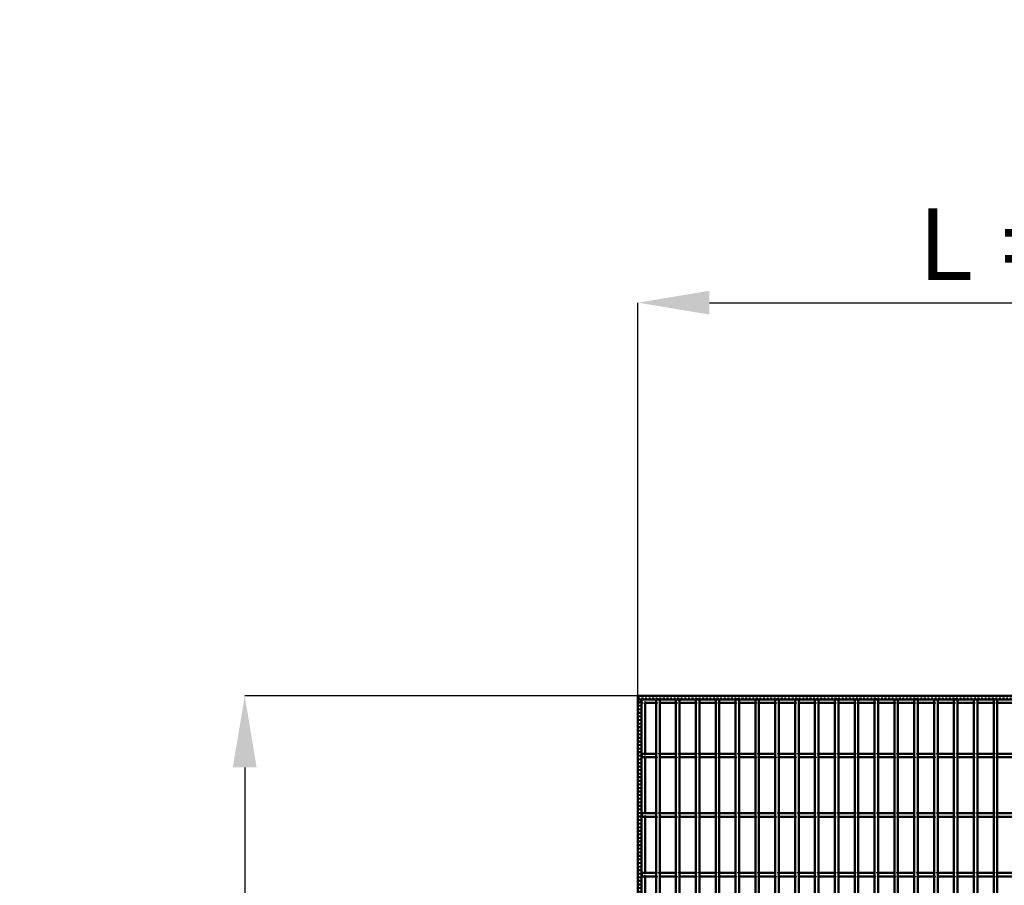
# Model space of a CAD drawing. Header units: millimetres. Extents: x -646 to 505, y -500 to 878.
# Tile 17 of 19: x -646 to -95, y 394 to 878. Entities that reach past the tile are written whole.
import ezdxf

# ---------------------------------------------------------------- set-up
doc = ezdxf.new("R2010")
doc.units = ezdxf.units.MM
doc.linetypes.add('Dashed', pattern=[2, 1, -1])
for name, color, linetype, lineweight in [('2d ConnectionPoints', 7, 'Continuous', 50), ('AM_0', 7, 'Continuous', 50), ('AM_5', 3, 'Continuous', 25), ('AM_9', 6, 'Dashed', 25)]:
    doc.layers.add(name, color=color, linetype=linetype, lineweight=lineweight)
doc.dimstyles.new('ISO-25', dxfattribs={"dimtxt": 2.5, "dimasz": 2.5, "dimexe": 1.25, "dimexo": 0.625, "dimtad": 1, "dimtxsty": 'Standard', "dimcen": 2.5, "dimadec": 0, "dimazin": 0, "dimtfac": 1, "dimtmove": 0, "dimatfit": 3, "dimfxl": 1, "dimarcsym": 0})

# ---------------------------------------------------------------- blocks, each defined once
blk = doc.blocks.new('3_cuea6nxrg5rlzucqe5utqjmpb________0_in_LPP230331121160010003500_4')
at = {"layer": 'AM_0'}
for p, q in [((-289.86, -498), (-289.86, 498)), ((-287.86, 498), (-289.86, 498)), ((-287.86, -498), (-287.86, 498))]:
    blk.add_line(p, q, dxfattribs=at)
blk = doc.blocks.new('4_crvcjmv837ms9ich6ddvx6vbc________0_in_LPP230331121160010003500_4')
at = {"layer": 'AM_0'}
for p, q in [((-278.75, -498), (-278.75, 498)), ((-276.75, 498), (-278.75, 498)), ((-276.75, -498), (-276.75, 498))]:
    blk.add_line(p, q, dxfattribs=at)
blk = doc.blocks.new('5_kje58w1x7potjrpdzy5edr8gq________0_in_LPP230331121160010003500_4')
at = {"layer": 'AM_0'}
for p, q in [((-267.64, -498), (-267.64, 498)), ((-265.64, 498), (-267.64, 498)), ((-265.64, -498), (-265.64, 498))]:
    blk.add_line(p, q, dxfattribs=at)
blk = doc.blocks.new('6_4edp0hxmk56w43aawp39pzz0j________0_in_LPP230331121160010003500_4')
at = {"layer": 'AM_0'}
for p, q in [((-256.53, -498), (-256.53, 498)), ((-254.53, 498), (-256.53, 498)), ((-254.53, -498), (-254.53, 498))]:
    blk.add_line(p, q, dxfattribs=at)
blk = doc.blocks.new('7_9vl89lh68fvr7xc48ti47ibwk________0_in_LPP230331121160010003500_4')
at = {"layer": 'AM_0'}
for p, q in [((-245.42, -498), (-245.42, 498)), ((-243.42, 498), (-245.42, 498)), ((-243.42, -498), (-243.42, 498))]:
    blk.add_line(p, q, dxfattribs=at)
blk = doc.blocks.new('8_mcf9yf7k6h0une2kouve8euem________0_in_LPP230331121160010003500_4')
at = {"layer": 'AM_0'}
for p, q in [((-234.31, -498), (-234.31, 498)), ((-232.31, 498), (-234.31, 498)), ((-232.31, -498), (-232.31, 498))]:
    blk.add_line(p, q, dxfattribs=at)
blk = doc.blocks.new('9_gpwgr7eezj45398i4l5wjc2rc________0_in_LPP230331121160010003500_4')
at = {"layer": 'AM_0'}
for p, q in [((-223.2, -498), (-223.2, 498)), ((-221.2, 498), (-223.2, 498)), ((-221.2, -498), (-221.2, 498))]:
    blk.add_line(p, q, dxfattribs=at)
blk = doc.blocks.new('10_qra93gg3a3f1qf361tm6iqrqq________0_in_LPP230331121160010003500_4')
at = {"layer": 'AM_0'}
for p, q in [((-212.09, -498), (-212.09, 498)), ((-210.09, 498), (-212.09, 498)), ((-210.09, -498), (-210.09, 498))]:
    blk.add_line(p, q, dxfattribs=at)
blk = doc.blocks.new('11_gsvcj5nbnzg2wuiaglpyiw6sg________0_in_LPP230331121160010003500_4')
at = {"layer": 'AM_0'}
for p, q in [((-200.98, -498), (-200.98, 498)), ((-198.98, 498), (-200.98, 498)), ((-198.98, -498), (-198.98, 498))]:
    blk.add_line(p, q, dxfattribs=at)
blk = doc.blocks.new('12_urpvrj9nq6bhme9ad1ujagzhg________0_in_LPP230331121160010003500_4')
at = {"layer": 'AM_0'}
for p, q in [((-189.87, -498), (-189.87, 498)), ((-187.87, 498), (-189.87, 498)), ((-187.87, -498), (-187.87, 498))]:
    blk.add_line(p, q, dxfattribs=at)
blk = doc.blocks.new('13_0snwqjpje83ldqabsluqt68p0________0_in_LPP230331121160010003500_4')
at = {"layer": 'AM_0'}
for p, q in [((-178.76, -498), (-178.76, 498)), ((-176.76, 498), (-178.76, 498)), ((-176.76, -498), (-176.76, 498))]:
    blk.add_line(p, q, dxfattribs=at)
blk = doc.blocks.new('14_4wlemfwrv8995zrxnpr0uaoxk________0_in_LPP230331121160010003500_4')
at = {"layer": 'AM_0'}
for p, q in [((-167.65, -498), (-167.65, 498)), ((-165.65, 498), (-167.65, 498)), ((-165.65, -498), (-165.65, 498))]:
    blk.add_line(p, q, dxfattribs=at)
blk = doc.blocks.new('15_aoiiajv04wroyf7vv7cs97wut________0_in_LPP230331121160010003500_4')
at = {"layer": 'AM_0'}
for p, q in [((-156.54, -498), (-156.54, 498)), ((-154.54, 498), (-156.54, 498)), ((-154.54, -498), (-154.54, 498))]:
    blk.add_line(p, q, dxfattribs=at)
blk = doc.blocks.new('16_s4g1bxxuk6gnbk6wdw209kgcm________0_in_LPP230331121160010003500_4')
at = {"layer": 'AM_0'}
for p, q in [((-145.43, -498), (-145.43, 498)), ((-143.43, 498), (-145.43, 498)), ((-143.43, -498), (-143.43, 498))]:
    blk.add_line(p, q, dxfattribs=at)
blk = doc.blocks.new('17_w1kb7rg6air3ytgnlmbeo4pqm________0_in_LPP230331121160010003500_4')
at = {"layer": 'AM_0'}
for p, q in [((-134.32, -498), (-134.32, 498)), ((-132.32, 498), (-134.32, 498)), ((-132.32, -498), (-132.32, 498))]:
    blk.add_line(p, q, dxfattribs=at)
blk = doc.blocks.new('18_8varmsuxbydm0rc094parz2qs________0_in_LPP230331121160010003500_4')
at = {"layer": 'AM_0'}
for p, q in [((-123.21, -498), (-123.21, 498)), ((-121.21, 498), (-123.21, 498)), ((-121.21, -498), (-121.21, 498))]:
    blk.add_line(p, q, dxfattribs=at)
blk = doc.blocks.new('19_5rmkc14tmdm959ongd3ahxqbi________0_in_LPP230331121160010003500_4')
at = {"layer": 'AM_0'}
for p, q in [((-112.1, -498), (-112.1, 498)), ((-110.1, 498), (-112.1, 498)), ((-110.1, -498), (-110.1, 498))]:
    blk.add_line(p, q, dxfattribs=at)
blk = doc.blocks.new('20_woejxj1xv11lmm5iscr1jxzng________0_in_LPP230331121160010003500_4')
at = {"layer": 'AM_0'}
for p, q in [((-100.99, -498), (-100.99, 498)), ((-98.99, 498), (-100.99, 498)), ((-98.99, -498), (-98.99, 498))]:
    blk.add_line(p, q, dxfattribs=at)
blk = doc.blocks.new('56_dy39wkh206ju5q0nz3gylhpwg________0_in_LPP230331121160010003500_4')
at = {"layer": 'AM_0'}
for p, q in [((-300, 500), (300, 500)), ((-300, 498), (-300, 500)), ((-300, 498), (300, 498)), ((-296.05, 496.05), (-289.86, 496.05)), ((-287.86, 496.05), (-278.75, 496.05)), ((-276.75, 496.05), (-267.64, 496.05)), ((-265.64, 496.05), (-256.53, 496.05)), ((-254.53, 496.05), (-245.42, 496.05)), ((-243.42, 496.05), (-234.31, 496.05)), ((-232.31, 496.05), (-223.2, 496.05)), ((-221.2, 496.05), (-212.09, 496.05)), ((-210.09, 496.05), (-200.98, 496.05)), ((-198.98, 496.05), (-189.87, 496.05)), ((-187.87, 496.05), (-178.76, 496.05)), ((-176.76, 496.05), (-167.65, 496.05)), ((-165.65, 496.05), (-156.54, 496.05)), ((-154.54, 496.05), (-145.43, 496.05)), ((-143.43, 496.05), (-134.32, 496.05)), ((-132.32, 496.05), (-123.21, 496.05)), ((-121.21, 496.05), (-112.1, 496.05)), ((-110.1, 496.05), (-100.99, 496.05)), ((-98.99, 496.05), (-89.88, 496.05))]:
    blk.add_line(p, q, dxfattribs=at)
at = {"layer": 'AM_9'}
for p, q in [((-300, 498.92), (300, 498.92)), ((-300, 498.4), (300, 498.4)), ((-300, 496.05), (-296.05, 496.05)), ((-289.86, 496.05), (-287.86, 496.05)), ((-278.75, 496.05), (-276.75, 496.05)), ((-267.64, 496.05), (-265.64, 496.05)), ((-256.53, 496.05), (-254.53, 496.05)), ((-245.42, 496.05), (-243.42, 496.05)), ((-234.31, 496.05), (-232.31, 496.05)), ((-223.2, 496.05), (-221.2, 496.05)), ((-212.09, 496.05), (-210.09, 496.05)), ((-200.98, 496.05), (-198.98, 496.05)), ((-189.87, 496.05), (-187.87, 496.05)), ((-178.76, 496.05), (-176.76, 496.05)), ((-167.65, 496.05), (-165.65, 496.05)), ((-156.54, 496.05), (-154.54, 496.05)), ((-145.43, 496.05), (-143.43, 496.05)), ((-134.32, 496.05), (-132.32, 496.05)), ((-123.21, 496.05), (-121.21, 496.05)), ((-112.1, 496.05), (-110.1, 496.05)), ((-100.99, 496.05), (-98.99, 496.05))]:
    blk.add_line(p, q, dxfattribs=at)
blk = doc.blocks.new('83_u45u33k5lwgu9dfancvpbevkd________0_in_LPP230331121160010003500_4')
at = {"layer": 'AM_0'}
for p, q in [((-298, 400.96), (-298, 398.96)), ((-289.86, 400.96), (-298, 400.96)), ((-289.86, 398.96), (-298, 398.96)), ((-289.86, 400.96), (-289.86, 398.96)), ((-287.86, 398.96), (-287.86, 400.96)), ((-278.75, 400.96), (-287.86, 400.96)), ((-278.75, 398.96), (-287.86, 398.96)), ((-278.75, 400.96), (-278.75, 398.96)), ((-267.64, 400.96), (-276.75, 400.96)), ((-276.75, 398.96), (-276.75, 400.96)), ((-267.64, 398.96), (-276.75, 398.96)), ((-267.64, 400.96), (-267.64, 398.96)), ((-265.64, 398.96), (-265.64, 400.96)), ((-256.53, 400.96), (-265.64, 400.96)), ((-256.53, 398.96), (-265.64, 398.96)), ((-256.53, 400.96), (-256.53, 398.96)), ((-245.42, 400.96), (-254.53, 400.96)), ((-254.53, 398.96), (-254.53, 400.96)), ((-245.42, 398.96), (-254.53, 398.96)), ((-245.42, 400.96), (-245.42, 398.96)), ((-243.42, 398.96), (-243.42, 400.96)), ((-234.31, 400.96), (-243.42, 400.96)), ((-234.31, 398.96), (-243.42, 398.96)), ((-234.31, 400.96), (-234.31, 398.96)), ((-232.31, 398.96), (-232.31, 400.96)), ((-223.2, 400.96), (-232.31, 400.96)), ((-223.2, 398.96), (-232.31, 398.96)), ((-223.2, 400.96), (-223.2, 398.96)), ((-221.2, 398.96), (-221.2, 400.96)), ((-212.09, 400.96), (-221.2, 400.96)), ((-212.09, 398.96), (-221.2, 398.96)), ((-212.09, 400.96), (-212.09, 398.96)), ((-210.09, 398.96), (-210.09, 400.96)), ((-200.98, 400.96), (-210.09, 400.96)), ((-200.98, 398.96), (-210.09, 398.96)), ((-200.98, 400.96), (-200.98, 398.96)), ((-198.98, 398.96), (-198.98, 400.96)), ((-189.87, 400.96), (-198.98, 400.96)), ((-189.87, 398.96), (-198.98, 398.96)), ((-189.87, 400.96), (-189.87, 398.96)), ((-187.87, 398.96), (-187.87, 400.96)), ((-178.76, 400.96), (-187.87, 400.96)), ((-178.76, 398.96), (-187.87, 398.96)), ((-178.76, 400.96), (-178.76, 398.96)), ((-176.76, 398.96), (-176.76, 400.96)), ((-167.65, 400.96), (-176.76, 400.96)), ((-167.65, 398.96), (-176.76, 398.96)), ((-167.65, 400.96), (-167.65, 398.96)), ((-156.54, 400.96), (-165.65, 400.96)), ((-165.65, 398.96), (-165.65, 400.96)), ((-156.54, 398.96), (-165.65, 398.96)), ((-156.54, 400.96), (-156.54, 398.96)), ((-154.54, 398.96), (-154.54, 400.96)), ((-145.43, 400.96), (-154.54, 400.96)), ((-145.43, 398.96), (-154.54, 398.96)), ((-145.43, 400.96), (-145.43, 398.96)), ((-134.32, 400.96), (-143.43, 400.96)), ((-143.43, 398.96), (-143.43, 400.96)), ((-134.32, 398.96), (-143.43, 398.96)), ((-134.32, 400.96), (-134.32, 398.96)), ((-132.32, 398.96), (-132.32, 400.96)), ((-123.21, 400.96), (-132.32, 400.96)), ((-123.21, 398.96), (-132.32, 398.96)), ((-123.21, 400.96), (-123.21, 398.96)), ((-112.1, 400.96), (-121.21, 400.96)), ((-121.21, 398.96), (-121.21, 400.96)), ((-112.1, 398.96), (-121.21, 398.96)), ((-112.1, 400.96), (-112.1, 398.96)), ((-110.1, 398.96), (-110.1, 400.96)), ((-100.99, 400.96), (-110.1, 400.96)), ((-100.99, 398.96), (-110.1, 398.96)), ((-100.99, 400.96), (-100.99, 398.96)), ((-89.88, 400.96), (-98.99, 400.96)), ((-98.99, 398.96), (-98.99, 400.96)), ((-89.88, 398.96), (-98.99, 398.96))]:
    blk.add_line(p, q, dxfattribs=at)
at = {"layer": 'AM_9'}
for p, q in [((-287.86, 400.96), (-289.86, 400.96)), ((-289.86, 398.96), (-287.86, 398.96)), ((-276.75, 400.96), (-278.75, 400.96)), ((-278.75, 398.96), (-276.75, 398.96)), ((-265.64, 400.96), (-267.64, 400.96)), ((-267.64, 398.96), (-265.64, 398.96)), ((-254.53, 400.96), (-256.53, 400.96)), ((-256.53, 398.96), (-254.53, 398.96)), ((-243.42, 400.96), (-245.42, 400.96)), ((-245.42, 398.96), (-243.42, 398.96)), ((-232.31, 400.96), (-234.31, 400.96)), ((-234.31, 398.96), (-232.31, 398.96)), ((-221.2, 400.96), (-223.2, 400.96)), ((-223.2, 398.96), (-221.2, 398.96)), ((-210.09, 400.96), (-212.09, 400.96)), ((-212.09, 398.96), (-210.09, 398.96)), ((-198.98, 400.96), (-200.98, 400.96)), ((-200.98, 398.96), (-198.98, 398.96)), ((-187.87, 400.96), (-189.87, 400.96)), ((-189.87, 398.96), (-187.87, 398.96)), ((-176.76, 400.96), (-178.76, 400.96)), ((-178.76, 398.96), (-176.76, 398.96)), ((-165.65, 400.96), (-167.65, 400.96)), ((-167.65, 398.96), (-165.65, 398.96)), ((-154.54, 400.96), (-156.54, 400.96)), ((-156.54, 398.96), (-154.54, 398.96)), ((-143.43, 400.96), (-145.43, 400.96)), ((-145.43, 398.96), (-143.43, 398.96)), ((-132.32, 400.96), (-134.32, 400.96)), ((-134.32, 398.96), (-132.32, 398.96)), ((-121.21, 400.96), (-123.21, 400.96)), ((-123.21, 398.96), (-121.21, 398.96)), ((-110.1, 400.96), (-112.1, 400.96)), ((-112.1, 398.96), (-110.1, 398.96)), ((-98.99, 400.96), (-100.99, 400.96)), ((-100.99, 398.96), (-98.99, 398.96))]:
    blk.add_line(p, q, dxfattribs=at)
blk = doc.blocks.new('84_702a9nmjs2zuek69ggeiynfml________0_in_LPP230331121160010003500_4')
at = {"layer": 'AM_0'}
for p, q in [((-298, 434.29), (-298, 432.29)), ((-289.86, 434.29), (-298, 434.29)), ((-289.86, 432.29), (-298, 432.29)), ((-289.86, 434.29), (-289.86, 432.29)), ((-287.86, 432.29), (-287.86, 434.29)), ((-278.75, 434.29), (-287.86, 434.29)), ((-278.75, 432.29), (-287.86, 432.29)), ((-278.75, 434.29), (-278.75, 432.29)), ((-267.64, 434.29), (-276.75, 434.29)), ((-276.75, 432.29), (-276.75, 434.29)), ((-267.64, 432.29), (-276.75, 432.29)), ((-267.64, 434.29), (-267.64, 432.29)), ((-265.64, 432.29), (-265.64, 434.29)), ((-256.53, 434.29), (-265.64, 434.29)), ((-256.53, 432.29), (-265.64, 432.29)), ((-256.53, 434.29), (-256.53, 432.29)), ((-245.42, 434.29), (-254.53, 434.29)), ((-254.53, 432.29), (-254.53, 434.29)), ((-245.42, 432.29), (-254.53, 432.29)), ((-245.42, 434.29), (-245.42, 432.29)), ((-243.42, 432.29), (-243.42, 434.29)), ((-234.31, 434.29), (-243.42, 434.29)), ((-234.31, 432.29), (-243.42, 432.29)), ((-234.31, 434.29), (-234.31, 432.29)), ((-232.31, 432.29), (-232.31, 434.29)), ((-223.2, 434.29), (-232.31, 434.29)), ((-223.2, 432.29), (-232.31, 432.29)), ((-223.2, 434.29), (-223.2, 432.29)), ((-221.2, 432.29), (-221.2, 434.29)), ((-212.09, 434.29), (-221.2, 434.29)), ((-212.09, 432.29), (-221.2, 432.29)), ((-212.09, 434.29), (-212.09, 432.29)), ((-210.09, 432.29), (-210.09, 434.29)), ((-200.98, 434.29), (-210.09, 434.29)), ((-200.98, 432.29), (-210.09, 432.29)), ((-200.98, 434.29), (-200.98, 432.29)), ((-198.98, 432.29), (-198.98, 434.29)), ((-189.87, 434.29), (-198.98, 434.29)), ((-189.87, 432.29), (-198.98, 432.29)), ((-189.87, 434.29), (-189.87, 432.29)), ((-187.87, 432.29), (-187.87, 434.29)), ((-178.76, 434.29), (-187.87, 434.29)), ((-178.76, 432.29), (-187.87, 432.29)), ((-178.76, 434.29), (-178.76, 432.29)), ((-176.76, 432.29), (-176.76, 434.29)), ((-167.65, 434.29), (-176.76, 434.29)), ((-167.65, 432.29), (-176.76, 432.29)), ((-167.65, 434.29), (-167.65, 432.29)), ((-156.54, 434.29), (-165.65, 434.29)), ((-165.65, 432.29), (-165.65, 434.29)), ((-156.54, 432.29), (-165.65, 432.29)), ((-156.54, 434.29), (-156.54, 432.29)), ((-154.54, 432.29), (-154.54, 434.29)), ((-145.43, 434.29), (-154.54, 434.29)), ((-145.43, 432.29), (-154.54, 432.29)), ((-145.43, 434.29), (-145.43, 432.29)), ((-134.32, 434.29), (-143.43, 434.29)), ((-143.43, 432.29), (-143.43, 434.29)), ((-134.32, 432.29), (-143.43, 432.29)), ((-134.32, 434.29), (-134.32, 432.29)), ((-132.32, 432.29), (-132.32, 434.29)), ((-123.21, 434.29), (-132.32, 434.29)), ((-123.21, 432.29), (-132.32, 432.29)), ((-123.21, 434.29), (-123.21, 432.29)), ((-112.1, 434.29), (-121.21, 434.29)), ((-121.21, 432.29), (-121.21, 434.29)), ((-112.1, 432.29), (-121.21, 432.29)), ((-112.1, 434.29), (-112.1, 432.29)), ((-110.1, 432.29), (-110.1, 434.29)), ((-100.99, 434.29), (-110.1, 434.29)), ((-100.99, 432.29), (-110.1, 432.29)), ((-100.99, 434.29), (-100.99, 432.29)), ((-89.88, 434.29), (-98.99, 434.29)), ((-98.99, 432.29), (-98.99, 434.29)), ((-89.88, 432.29), (-98.99, 432.29))]:
    blk.add_line(p, q, dxfattribs=at)
at = {"layer": 'AM_9'}
for p, q in [((-287.86, 434.29), (-289.86, 434.29)), ((-289.86, 432.29), (-287.86, 432.29)), ((-276.75, 434.29), (-278.75, 434.29)), ((-278.75, 432.29), (-276.75, 432.29)), ((-265.64, 434.29), (-267.64, 434.29)), ((-267.64, 432.29), (-265.64, 432.29)), ((-254.53, 434.29), (-256.53, 434.29)), ((-256.53, 432.29), (-254.53, 432.29)), ((-243.42, 434.29), (-245.42, 434.29)), ((-245.42, 432.29), (-243.42, 432.29)), ((-232.31, 434.29), (-234.31, 434.29)), ((-234.31, 432.29), (-232.31, 432.29)), ((-221.2, 434.29), (-223.2, 434.29)), ((-223.2, 432.29), (-221.2, 432.29)), ((-210.09, 434.29), (-212.09, 434.29)), ((-212.09, 432.29), (-210.09, 432.29)), ((-198.98, 434.29), (-200.98, 434.29)), ((-200.98, 432.29), (-198.98, 432.29)), ((-187.87, 434.29), (-189.87, 434.29)), ((-189.87, 432.29), (-187.87, 432.29)), ((-176.76, 434.29), (-178.76, 434.29)), ((-178.76, 432.29), (-176.76, 432.29)), ((-165.65, 434.29), (-167.65, 434.29)), ((-167.65, 432.29), (-165.65, 432.29)), ((-154.54, 434.29), (-156.54, 434.29)), ((-156.54, 432.29), (-154.54, 432.29)), ((-143.43, 434.29), (-145.43, 434.29)), ((-145.43, 432.29), (-143.43, 432.29)), ((-132.32, 434.29), (-134.32, 434.29)), ((-134.32, 432.29), (-132.32, 432.29)), ((-121.21, 434.29), (-123.21, 434.29)), ((-123.21, 432.29), (-121.21, 432.29)), ((-110.1, 434.29), (-112.1, 434.29)), ((-112.1, 432.29), (-110.1, 432.29)), ((-98.99, 434.29), (-100.99, 434.29)), ((-100.99, 432.29), (-98.99, 432.29))]:
    blk.add_line(p, q, dxfattribs=at)
blk = doc.blocks.new('85_d48dwjuo84218h2rhci7m6unc________0_in_LPP230331121160010003500_4')
at = {"layer": 'AM_0'}
for p, q in [((-298, 467.62), (-298, 465.62)), ((-289.86, 467.62), (-298, 467.62)), ((-289.86, 465.62), (-298, 465.62)), ((-289.86, 467.62), (-289.86, 465.62)), ((-287.86, 465.62), (-287.86, 467.62)), ((-278.75, 467.62), (-287.86, 467.62)), ((-278.75, 465.62), (-287.86, 465.62)), ((-278.75, 467.62), (-278.75, 465.62)), ((-267.64, 467.62), (-276.75, 467.62)), ((-276.75, 465.62), (-276.75, 467.62)), ((-267.64, 465.62), (-276.75, 465.62)), ((-267.64, 467.62), (-267.64, 465.62)), ((-265.64, 465.62), (-265.64, 467.62)), ((-256.53, 467.62), (-265.64, 467.62)), ((-256.53, 465.62), (-265.64, 465.62)), ((-256.53, 467.62), (-256.53, 465.62)), ((-245.42, 467.62), (-254.53, 467.62)), ((-254.53, 465.62), (-254.53, 467.62)), ((-245.42, 465.62), (-254.53, 465.62)), ((-245.42, 467.62), (-245.42, 465.62)), ((-243.42, 465.62), (-243.42, 467.62)), ((-234.31, 467.62), (-243.42, 467.62)), ((-234.31, 465.62), (-243.42, 465.62)), ((-234.31, 467.62), (-234.31, 465.62)), ((-232.31, 465.62), (-232.31, 467.62)), ((-223.2, 467.62), (-232.31, 467.62)), ((-223.2, 465.62), (-232.31, 465.62)), ((-223.2, 467.62), (-223.2, 465.62)), ((-221.2, 465.62), (-221.2, 467.62)), ((-212.09, 467.62), (-221.2, 467.62)), ((-212.09, 465.62), (-221.2, 465.62)), ((-212.09, 467.62), (-212.09, 465.62)), ((-210.09, 465.62), (-210.09, 467.62)), ((-200.98, 467.62), (-210.09, 467.62)), ((-200.98, 465.62), (-210.09, 465.62)), ((-200.98, 467.62), (-200.98, 465.62)), ((-198.98, 465.62), (-198.98, 467.62)), ((-189.87, 467.62), (-198.98, 467.62)), ((-189.87, 465.62), (-198.98, 465.62)), ((-189.87, 467.62), (-189.87, 465.62)), ((-187.87, 465.62), (-187.87, 467.62)), ((-178.76, 467.62), (-187.87, 467.62)), ((-178.76, 465.62), (-187.87, 465.62)), ((-178.76, 467.62), (-178.76, 465.62)), ((-176.76, 465.62), (-176.76, 467.62)), ((-167.65, 467.62), (-176.76, 467.62)), ((-167.65, 465.62), (-176.76, 465.62)), ((-167.65, 467.62), (-167.65, 465.62)), ((-156.54, 467.62), (-165.65, 467.62)), ((-165.65, 465.62), (-165.65, 467.62)), ((-156.54, 465.62), (-165.65, 465.62)), ((-156.54, 467.62), (-156.54, 465.62)), ((-154.54, 465.62), (-154.54, 467.62)), ((-145.43, 467.62), (-154.54, 467.62)), ((-145.43, 465.62), (-154.54, 465.62)), ((-145.43, 467.62), (-145.43, 465.62)), ((-134.32, 467.62), (-143.43, 467.62)), ((-143.43, 465.62), (-143.43, 467.62)), ((-134.32, 465.62), (-143.43, 465.62)), ((-134.32, 467.62), (-134.32, 465.62)), ((-132.32, 465.62), (-132.32, 467.62)), ((-123.21, 467.62), (-132.32, 467.62)), ((-123.21, 465.62), (-132.32, 465.62)), ((-123.21, 467.62), (-123.21, 465.62)), ((-112.1, 467.62), (-121.21, 467.62)), ((-121.21, 465.62), (-121.21, 467.62)), ((-112.1, 465.62), (-121.21, 465.62)), ((-112.1, 467.62), (-112.1, 465.62)), ((-110.1, 465.62), (-110.1, 467.62)), ((-100.99, 467.62), (-110.1, 467.62)), ((-100.99, 465.62), (-110.1, 465.62)), ((-100.99, 467.62), (-100.99, 465.62)), ((-89.88, 467.62), (-98.99, 467.62)), ((-98.99, 465.62), (-98.99, 467.62)), ((-89.88, 465.62), (-98.99, 465.62))]:
    blk.add_line(p, q, dxfattribs=at)
at = {"layer": 'AM_9'}
for p, q in [((-287.86, 467.62), (-289.86, 467.62)), ((-289.86, 465.62), (-287.86, 465.62)), ((-276.75, 467.62), (-278.75, 467.62)), ((-278.75, 465.62), (-276.75, 465.62)), ((-265.64, 467.62), (-267.64, 467.62)), ((-267.64, 465.62), (-265.64, 465.62)), ((-254.53, 467.62), (-256.53, 467.62)), ((-256.53, 465.62), (-254.53, 465.62)), ((-243.42, 467.62), (-245.42, 467.62)), ((-245.42, 465.62), (-243.42, 465.62)), ((-232.31, 467.62), (-234.31, 467.62)), ((-234.31, 465.62), (-232.31, 465.62)), ((-221.2, 467.62), (-223.2, 467.62)), ((-223.2, 465.62), (-221.2, 465.62)), ((-210.09, 467.62), (-212.09, 467.62)), ((-212.09, 465.62), (-210.09, 465.62)), ((-198.98, 467.62), (-200.98, 467.62)), ((-200.98, 465.62), (-198.98, 465.62)), ((-187.87, 467.62), (-189.87, 467.62)), ((-189.87, 465.62), (-187.87, 465.62)), ((-176.76, 467.62), (-178.76, 467.62)), ((-178.76, 465.62), (-176.76, 465.62)), ((-165.65, 467.62), (-167.65, 467.62)), ((-167.65, 465.62), (-165.65, 465.62)), ((-154.54, 467.62), (-156.54, 467.62)), ((-156.54, 465.62), (-154.54, 465.62)), ((-143.43, 467.62), (-145.43, 467.62)), ((-145.43, 465.62), (-143.43, 465.62)), ((-132.32, 467.62), (-134.32, 467.62)), ((-134.32, 465.62), (-132.32, 465.62)), ((-121.21, 467.62), (-123.21, 467.62)), ((-123.21, 465.62), (-121.21, 465.62)), ((-110.1, 467.62), (-112.1, 467.62)), ((-112.1, 465.62), (-110.1, 465.62)), ((-98.99, 467.62), (-100.99, 467.62)), ((-100.99, 465.62), (-98.99, 465.62))]:
    blk.add_line(p, q, dxfattribs=at)
blk = doc.blocks.new('86_abm4o2usl6k4ooubpvbchw04b________0_in_LPP230331121160010003500_4')
at = {"layer": 'AM_0'}
for p, q in [((-298, 498), (-300, 498)), ((-300, -498), (-300, 498)), ((-298, -498), (-298, 498)), ((-296.05, 467.62), (-296.05, 496.05)), ((-296.05, 434.29), (-296.05, 465.62)), ((-296.05, 400.96), (-296.05, 432.29)), ((-296.05, 367.63), (-296.05, 398.96))]:
    blk.add_line(p, q, dxfattribs=at)
at = {"layer": 'AM_9'}
for p, q in [((-298.99, -498), (-298.99, 498)), ((-298.55, -498), (-298.55, 498)), ((-296.05, 496.05), (-296.05, 498)), ((-296.05, 465.62), (-296.05, 467.62)), ((-296.05, 432.29), (-296.05, 434.29)), ((-296.05, 398.96), (-296.05, 400.96))]:
    blk.add_line(p, q, dxfattribs=at)
blk = doc.blocks.new('*D87')
at = {"layer": 'AM_5', "color": 0, "lineweight": -2}
for p, q in [((-300, 500), (-300, 720)), ((-260, 720), (260, 720)), ((300, 500), (300, 720))]:
    blk.add_line(p, q, dxfattribs=at)
at = {"layer": 'AM_5', "color": 0}
for points in [[(-260, 726.67), (-260, 713.33), (-300, 720)], [(260, 713.33), (260, 726.67), (300, 720)]]:
    blk.add_solid(points, dxfattribs=at)
at = {"layer": 'Defpoints', "color": 0}
for p in [(300, 720), (-300, 500), (300, 500)]:
    blk.add_point(p, dxfattribs=at)
at = {"layer": 'AM_5', "color": 0, "insert": (0, 752.42), "char_height": 40, "attachment_point": 5}
blk.add_mtext('L = 600 mm', dxfattribs=at)
blk = doc.blocks.new('*D89')
at = {"layer": 'AM_5', "color": 0, "lineweight": -2}
for p, q in [((-300, 500), (-520, 500)), ((-520, 460), (-520, 208.94)), ((-520, -460), (-520, -208.94)), ((-300, -500), (-520, -500))]:
    blk.add_line(p, q, dxfattribs=at)
at = {"layer": 'AM_5', "color": 0}
for points in [[(-513.33, 460), (-526.67, 460), (-520, 500)], [(-526.67, -460), (-513.33, -460), (-520, -500)]]:
    blk.add_solid(points, dxfattribs=at)
at = {"layer": 'Defpoints', "color": 0}
for p in [(-300, 500), (-520, -500), (-300, -500)]:
    blk.add_point(p, dxfattribs=at)
at = {"layer": 'AM_5', "color": 0, "insert": (-520, 0), "char_height": 40, "attachment_point": 5, "rotation": 90}
blk.add_mtext('B = 1000 mm', dxfattribs=at)

msp = doc.modelspace()

# ---------------------------------------------------------------- linework, layer by layer
at = {"layer": '2d ConnectionPoints'}
for p in [(-288.86, 498), (-288.86, 498), (-277.75, 498), (-277.75, 498), (-266.64, 498), (-266.64, 498), (-255.53, 498), (-255.53, 498), (-244.42, 498), (-244.42, 498), (-233.31, 498), (-233.31, 498), (-222.2, 498), (-222.2, 498), (-211.09, 498), (-211.09, 498), (-199.98, 498), (-199.98, 498), (-188.87, 498), (-188.87, 498), (-177.76, 498), (-177.76, 498), (-166.65, 498), (-166.65, 498), (-155.54, 498), (-155.54, 498), (-144.43, 498), (-144.43, 498), (-133.32, 498), (-133.32, 498), (-122.21, 498), (-122.21, 498), (-111.1, 498), (-111.1, 498), (-99.99, 498), (-99.99, 498), (-298, 466.62), (-298, 466.62), (-298, 433.29), (-298, 433.29), (-298, 399.96), (-298, 399.96)]:
    msp.add_point(p, dxfattribs=at)

# ---------------------------------------------------------------- block references
for name in ['56_dy39wkh206ju5q0nz3gylhpwg________0_in_LPP230331121160010003500_4', '86_abm4o2usl6k4ooubpvbchw04b________0_in_LPP230331121160010003500_4', '3_cuea6nxrg5rlzucqe5utqjmpb________0_in_LPP230331121160010003500_4', '4_crvcjmv837ms9ich6ddvx6vbc________0_in_LPP230331121160010003500_4', '5_kje58w1x7potjrpdzy5edr8gq________0_in_LPP230331121160010003500_4', '6_4edp0hxmk56w43aawp39pzz0j________0_in_LPP230331121160010003500_4', '7_9vl89lh68fvr7xc48ti47ibwk________0_in_LPP230331121160010003500_4', '8_mcf9yf7k6h0une2kouve8euem________0_in_LPP230331121160010003500_4', '9_gpwgr7eezj45398i4l5wjc2rc________0_in_LPP230331121160010003500_4', '10_qra93gg3a3f1qf361tm6iqrqq________0_in_LPP230331121160010003500_4', '11_gsvcj5nbnzg2wuiaglpyiw6sg________0_in_LPP230331121160010003500_4', '12_urpvrj9nq6bhme9ad1ujagzhg________0_in_LPP230331121160010003500_4', '13_0snwqjpje83ldqabsluqt68p0________0_in_LPP230331121160010003500_4', '14_4wlemfwrv8995zrxnpr0uaoxk________0_in_LPP230331121160010003500_4', '15_aoiiajv04wroyf7vv7cs97wut________0_in_LPP230331121160010003500_4', '16_s4g1bxxuk6gnbk6wdw209kgcm________0_in_LPP230331121160010003500_4', '17_w1kb7rg6air3ytgnlmbeo4pqm________0_in_LPP230331121160010003500_4', '18_8varmsuxbydm0rc094parz2qs________0_in_LPP230331121160010003500_4', '19_5rmkc14tmdm959ongd3ahxqbi________0_in_LPP230331121160010003500_4', '20_woejxj1xv11lmm5iscr1jxzng________0_in_LPP230331121160010003500_4', '85_d48dwjuo84218h2rhci7m6unc________0_in_LPP230331121160010003500_4', '84_702a9nmjs2zuek69ggeiynfml________0_in_LPP230331121160010003500_4', '83_u45u33k5lwgu9dfancvpbevkd________0_in_LPP230331121160010003500_4']:
    msp.add_blockref(name, (0, 0))

# ---------------------------------------------------------------- dimensions: what is measured, and where the dimension line sits
at = {"layer": 'AM_5'}
dim = msp.add_linear_dim(base=(300, 720), p1=(-300, 500), p2=(300, 500), text='L = 600 mm', dimstyle='ISO-25', override={"dimtxt": 40, "dimasz": 40, "dimexe": 0, "dimexo": 0, "dimgap": 12}, dxfattribs=at)
dim.commit()
dim.dimension.update_dxf_attribs({"geometry": '*D87', "text_midpoint": (0, 720), "dimtype": 160})
dim = msp.add_linear_dim(base=(-520, -500), p1=(-300, 500), p2=(-300, -500), angle=90, text='B = 1000 mm', dimstyle='ISO-25', override={"dimtxt": 40, "dimasz": 40, "dimexe": 0, "dimexo": 0, "dimgap": 12}, dxfattribs=at)
dim.commit()
dim.dimension.update_dxf_attribs({"geometry": '*D89', "text_midpoint": (-520, 0), "dimtype": 160, "text_rotation": 90})

doc.saveas('drawing.dxf')
